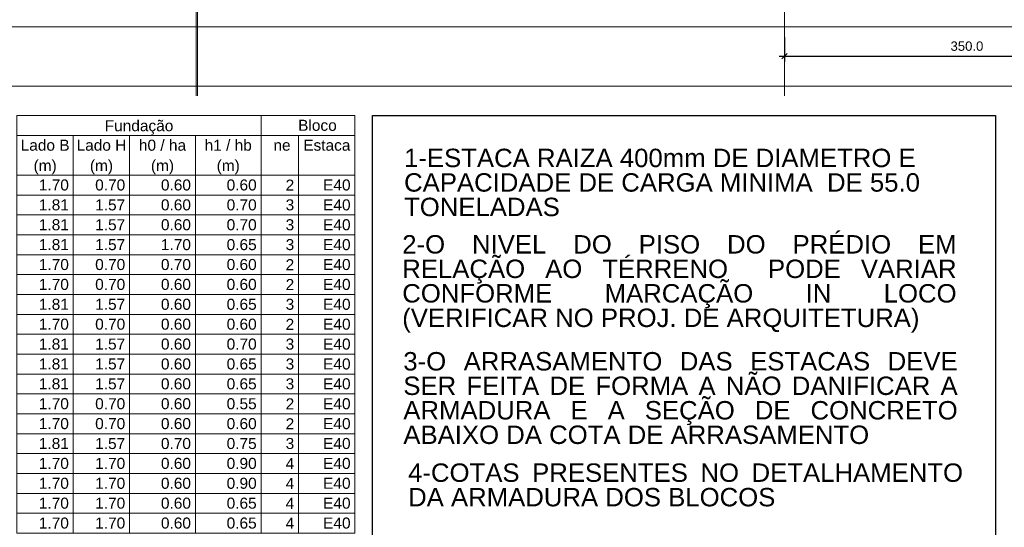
# Model space of a CAD drawing. Header units: millimetres. Extents: x 10 to 1250, y -62 to 528.
# Tile 44 of 256: x 86 to 105, y 15 to 24. Entities that reach past the tile are written whole.
import ezdxf

# ---------------------------------------------------------------- set-up
doc = ezdxf.new("R2010")
doc.units = ezdxf.units.MM
doc.header["$LTSCALE"] = 0.05
for name, color, linetype, lineweight in [('LC-Eixos', 160, 'Continuous', 5), ('LC-Tabelas', 7, 'Continuous', 5), ('LC-Textos', 3, 'Continuous', 20), ('LC-Textos das tabelas', 5, 'Continuous', 5)]:
    doc.layers.add(name, color=color, linetype=linetype, lineweight=lineweight)
doc.styles.add('Arial', font='arial.ttf')
doc.styles.get("Standard").update_dxf_attribs({"font": 'arial.ttf'})
doc.dimstyles.new('UM_50.000000', dxfattribs={"dimtxt": 0.18, "dimasz": 0.1, "dimexe": 0.1, "dimexo": 0.2, "dimgap": 0.1, "dimtad": 1, "dimdec": 1, "dimlfac": 50, "dimzin": 0, "dimdsep": 46, "dimtxsty": 'Standard', "dimblk": 'OBLIQUE', "dimcen": 0.09, "dimdle": 0.1, "dimadec": 1, "dimazin": 2, "dimtfac": 1, "dimtdec": 1, "dimtofl": 0, "dimtmove": 0, "dimatfit": 3, "dimldrblk": 'OBLIQUE', "dimfxl": 1, "dimtolj": 1, "dimarcsym": 1})

# ---------------------------------------------------------------- blocks, each defined once
blk = doc.blocks.new('_Oblique')
at = {"color": 0, "linetype": 'ByBlock', "lineweight": -2}
blk.add_line((-0.5, -0.5), (0.5, 0.5), dxfattribs=at)
blk = doc.blocks.new('*D202')
at = {"color": 0, "lineweight": -2, "ltscale": 0.05, "transparency": 16777216}
for p, q in [((100.916, 24.137), (100.916, 23.674)), ((107.915, 24.137), (107.915, 23.674)), ((100.816, 23.774), (108.015, 23.774))]:
    blk.add_line(p, q, dxfattribs=at)
at = {"layer": 'Defpoints', "color": 0, "ltscale": 0.05, "transparency": 16777216}
for p in [(100.916, 24.337), (107.915, 24.337), (107.915, 23.774)]:
    blk.add_point(p, dxfattribs=at)
at = {"color": 0, "lineweight": -2, "ltscale": 0.05, "transparency": 16777216, "xscale": 0.1, "yscale": 0.1, "zscale": 0.1, "rotation": 180}
blk.add_blockref('_Oblique', (100.916, 23.774), dxfattribs=at)
at = {"color": 0, "lineweight": -2, "ltscale": 0.05, "transparency": 16777216, "xscale": 0.1, "yscale": 0.1, "zscale": 0.1}
blk.add_blockref('_Oblique', (107.915, 23.774), dxfattribs=at)
at = {"color": 0, "ltscale": 0.05, "transparency": 16777216, "insert": (104.415, 23.965), "char_height": 0.18, "attachment_point": 5}
blk.add_mtext('\\A1;350.0', dxfattribs=at)

msp = doc.modelspace()

# ---------------------------------------------------------------- linework, layer by layer
msp.add_lwpolyline([(104.9597, 9.797), (93.0186, 9.797), (93.0186, 22.636), (104.9597, 22.636)], close=True)
at = {"layer": 'LC-Eixos'}
for p, q in [((89.6359, 57.649), (89.6359, 23.0158)), ((89.6609, 57.649), (89.6609, 23.0158)), ((100.9159, 57.649), (100.9159, 23.0158)), ((11.8229, 24.3365), (131.5774, 24.3365)), ((11.8229, 23.1994), (131.5774, 23.1994))]:
    msp.add_line(p, q, dxfattribs=at)
at = {"layer": 'LC-Tabelas'}
for points in [[(86.2017, 22.2548), (86.2017, 22.636), (90.8825, 22.636), (90.8825, 22.2548), (86.2017, 22.2548)], [(90.8825, 22.2548), (90.8825, 22.636), (92.6828, 22.636), (92.6828, 22.2548), (90.8825, 22.2548)], [(86.2017, 21.4923), (86.2017, 22.2548), (87.2819, 22.2548), (87.2819, 21.4923), (86.2017, 21.4923)], [(87.2819, 21.4923), (87.2819, 22.2548), (88.3621, 22.2548), (88.3621, 21.4923), (87.2819, 21.4923)], [(88.3621, 21.4923), (88.3621, 22.2548), (89.6223, 22.2548), (89.6223, 21.4923), (88.3621, 21.4923)], [(89.6223, 21.4923), (89.6223, 22.2548), (90.8825, 22.2548), (90.8825, 21.4923), (89.6223, 21.4923)], [(90.8825, 21.4923), (90.8825, 22.2548), (91.6026, 22.2548), (91.6026, 21.4923), (90.8825, 21.4923)], [(91.6026, 21.4923), (91.6026, 22.2548), (92.6828, 22.2548), (92.6828, 21.4923), (91.6026, 21.4923)], [(86.2017, 21.111), (86.2017, 21.4923), (87.2819, 21.4923), (87.2819, 21.111), (86.2017, 21.111)], [(87.2819, 21.111), (87.2819, 21.4923), (88.3621, 21.4923), (88.3621, 21.111), (87.2819, 21.111)], [(88.3621, 21.111), (88.3621, 21.4923), (89.6223, 21.4923), (89.6223, 21.111), (88.3621, 21.111)], [(89.6223, 21.111), (89.6223, 21.4923), (90.8825, 21.4923), (90.8825, 21.111), (89.6223, 21.111)], [(90.8825, 21.111), (90.8825, 21.4923), (91.6026, 21.4923), (91.6026, 21.111), (90.8825, 21.111)], [(91.6026, 21.111), (91.6026, 21.4923), (92.6828, 21.4923), (92.6828, 21.111), (91.6026, 21.111)], [(86.2017, 20.7298), (86.2017, 21.111), (87.2819, 21.111), (87.2819, 20.7298), (86.2017, 20.7298)], [(87.2819, 20.7298), (87.2819, 21.111), (88.3621, 21.111), (88.3621, 20.7298), (87.2819, 20.7298)], [(88.3621, 20.7298), (88.3621, 21.111), (89.6223, 21.111), (89.6223, 20.7298), (88.3621, 20.7298)], [(89.6223, 20.7298), (89.6223, 21.111), (90.8825, 21.111), (90.8825, 20.7298), (89.6223, 20.7298)], [(90.8825, 20.7298), (90.8825, 21.111), (91.6026, 21.111), (91.6026, 20.7298), (90.8825, 20.7298)], [(91.6026, 20.7298), (91.6026, 21.111), (92.6828, 21.111), (92.6828, 20.7298), (91.6026, 20.7298)], [(86.2017, 20.3486), (86.2017, 20.7298), (87.2819, 20.7298), (87.2819, 20.3486), (86.2017, 20.3486)], [(87.2819, 20.3486), (87.2819, 20.7298), (88.3621, 20.7298), (88.3621, 20.3486), (87.2819, 20.3486)], [(88.3621, 20.3486), (88.3621, 20.7298), (89.6223, 20.7298), (89.6223, 20.3486), (88.3621, 20.3486)], [(89.6223, 20.3486), (89.6223, 20.7298), (90.8825, 20.7298), (90.8825, 20.3486), (89.6223, 20.3486)], [(90.8825, 20.3486), (90.8825, 20.7298), (91.6026, 20.7298), (91.6026, 20.3486), (90.8825, 20.3486)], [(91.6026, 20.3486), (91.6026, 20.7298), (92.6828, 20.7298), (92.6828, 20.3486), (91.6026, 20.3486)], [(86.2017, 19.9673), (86.2017, 20.3486), (87.2819, 20.3486), (87.2819, 19.9673), (86.2017, 19.9673)], [(87.2819, 19.9673), (87.2819, 20.3486), (88.3621, 20.3486), (88.3621, 19.9673), (87.2819, 19.9673)], [(88.3621, 19.9673), (88.3621, 20.3486), (89.6223, 20.3486), (89.6223, 19.9673), (88.3621, 19.9673)], [(89.6223, 19.9673), (89.6223, 20.3486), (90.8825, 20.3486), (90.8825, 19.9673), (89.6223, 19.9673)], [(90.8825, 19.9673), (90.8825, 20.3486), (91.6026, 20.3486), (91.6026, 19.9673), (90.8825, 19.9673)], [(91.6026, 19.9673), (91.6026, 20.3486), (92.6828, 20.3486), (92.6828, 19.9673), (91.6026, 19.9673)], [(86.2017, 19.5861), (86.2017, 19.9673), (87.2819, 19.9673), (87.2819, 19.5861), (86.2017, 19.5861)], [(87.2819, 19.5861), (87.2819, 19.9673), (88.3621, 19.9673), (88.3621, 19.5861), (87.2819, 19.5861)], [(88.3621, 19.5861), (88.3621, 19.9673), (89.6223, 19.9673), (89.6223, 19.5861), (88.3621, 19.5861)], [(89.6223, 19.5861), (89.6223, 19.9673), (90.8825, 19.9673), (90.8825, 19.5861), (89.6223, 19.5861)], [(90.8825, 19.5861), (90.8825, 19.9673), (91.6026, 19.9673), (91.6026, 19.5861), (90.8825, 19.5861)], [(91.6026, 19.5861), (91.6026, 19.9673), (92.6828, 19.9673), (92.6828, 19.5861), (91.6026, 19.5861)], [(86.2017, 19.2048), (86.2017, 19.5861), (87.2819, 19.5861), (87.2819, 19.2048), (86.2017, 19.2048)], [(87.2819, 19.2048), (87.2819, 19.5861), (88.3621, 19.5861), (88.3621, 19.2048), (87.2819, 19.2048)], [(88.3621, 19.2048), (88.3621, 19.5861), (89.6223, 19.5861), (89.6223, 19.2048), (88.3621, 19.2048)], [(89.6223, 19.2048), (89.6223, 19.5861), (90.8825, 19.5861), (90.8825, 19.2048), (89.6223, 19.2048)], [(90.8825, 19.2048), (90.8825, 19.5861), (91.6026, 19.5861), (91.6026, 19.2048), (90.8825, 19.2048)], [(91.6026, 19.2048), (91.6026, 19.5861), (92.6828, 19.5861), (92.6828, 19.2048), (91.6026, 19.2048)], [(86.2017, 18.8236), (86.2017, 19.2048), (87.2819, 19.2048), (87.2819, 18.8236), (86.2017, 18.8236)], [(87.2819, 18.8236), (87.2819, 19.2048), (88.3621, 19.2048), (88.3621, 18.8236), (87.2819, 18.8236)], [(88.3621, 18.8236), (88.3621, 19.2048), (89.6223, 19.2048), (89.6223, 18.8236), (88.3621, 18.8236)], [(89.6223, 18.8236), (89.6223, 19.2048), (90.8825, 19.2048), (90.8825, 18.8236), (89.6223, 18.8236)], [(90.8825, 18.8236), (90.8825, 19.2048), (91.6026, 19.2048), (91.6026, 18.8236), (90.8825, 18.8236)], [(91.6026, 18.8236), (91.6026, 19.2048), (92.6828, 19.2048), (92.6828, 18.8236), (91.6026, 18.8236)], [(86.2017, 18.4424), (86.2017, 18.8236), (87.2819, 18.8236), (87.2819, 18.4424), (86.2017, 18.4424)], [(87.2819, 18.4424), (87.2819, 18.8236), (88.3621, 18.8236), (88.3621, 18.4424), (87.2819, 18.4424)], [(88.3621, 18.4424), (88.3621, 18.8236), (89.6223, 18.8236), (89.6223, 18.4424), (88.3621, 18.4424)], [(89.6223, 18.4424), (89.6223, 18.8236), (90.8825, 18.8236), (90.8825, 18.4424), (89.6223, 18.4424)], [(90.8825, 18.4424), (90.8825, 18.8236), (91.6026, 18.8236), (91.6026, 18.4424), (90.8825, 18.4424)], [(91.6026, 18.4424), (91.6026, 18.8236), (92.6828, 18.8236), (92.6828, 18.4424), (91.6026, 18.4424)], [(86.2017, 18.0611), (86.2017, 18.4424), (87.2819, 18.4424), (87.2819, 18.0611), (86.2017, 18.0611)], [(87.2819, 18.0611), (87.2819, 18.4424), (88.3621, 18.4424), (88.3621, 18.0611), (87.2819, 18.0611)], [(88.3621, 18.0611), (88.3621, 18.4424), (89.6223, 18.4424), (89.6223, 18.0611), (88.3621, 18.0611)], [(89.6223, 18.0611), (89.6223, 18.4424), (90.8825, 18.4424), (90.8825, 18.0611), (89.6223, 18.0611)], [(90.8825, 18.0611), (90.8825, 18.4424), (91.6026, 18.4424), (91.6026, 18.0611), (90.8825, 18.0611)], [(91.6026, 18.0611), (91.6026, 18.4424), (92.6828, 18.4424), (92.6828, 18.0611), (91.6026, 18.0611)], [(86.2017, 17.6799), (86.2017, 18.0611), (87.2819, 18.0611), (87.2819, 17.6799), (86.2017, 17.6799)], [(87.2819, 17.6799), (87.2819, 18.0611), (88.3621, 18.0611), (88.3621, 17.6799), (87.2819, 17.6799)], [(88.3621, 17.6799), (88.3621, 18.0611), (89.6223, 18.0611), (89.6223, 17.6799), (88.3621, 17.6799)], [(89.6223, 17.6799), (89.6223, 18.0611), (90.8825, 18.0611), (90.8825, 17.6799), (89.6223, 17.6799)], [(90.8825, 17.6799), (90.8825, 18.0611), (91.6026, 18.0611), (91.6026, 17.6799), (90.8825, 17.6799)], [(91.6026, 17.6799), (91.6026, 18.0611), (92.6828, 18.0611), (92.6828, 17.6799), (91.6026, 17.6799)], [(86.2017, 17.2986), (86.2017, 17.6799), (87.2819, 17.6799), (87.2819, 17.2986), (86.2017, 17.2986)], [(87.2819, 17.2986), (87.2819, 17.6799), (88.3621, 17.6799), (88.3621, 17.2986), (87.2819, 17.2986)], [(88.3621, 17.2986), (88.3621, 17.6799), (89.6223, 17.6799), (89.6223, 17.2986), (88.3621, 17.2986)], [(89.6223, 17.2986), (89.6223, 17.6799), (90.8825, 17.6799), (90.8825, 17.2986), (89.6223, 17.2986)], [(90.8825, 17.2986), (90.8825, 17.6799), (91.6026, 17.6799), (91.6026, 17.2986), (90.8825, 17.2986)], [(91.6026, 17.2986), (91.6026, 17.6799), (92.6828, 17.6799), (92.6828, 17.2986), (91.6026, 17.2986)], [(86.2017, 16.9174), (86.2017, 17.2986), (87.2819, 17.2986), (87.2819, 16.9174), (86.2017, 16.9174)], [(87.2819, 16.9174), (87.2819, 17.2986), (88.3621, 17.2986), (88.3621, 16.9174), (87.2819, 16.9174)], [(88.3621, 16.9174), (88.3621, 17.2986), (89.6223, 17.2986), (89.6223, 16.9174), (88.3621, 16.9174)], [(89.6223, 16.9174), (89.6223, 17.2986), (90.8825, 17.2986), (90.8825, 16.9174), (89.6223, 16.9174)], [(90.8825, 16.9174), (90.8825, 17.2986), (91.6026, 17.2986), (91.6026, 16.9174), (90.8825, 16.9174)], [(91.6026, 16.9174), (91.6026, 17.2986), (92.6828, 17.2986), (92.6828, 16.9174), (91.6026, 16.9174)], [(86.2017, 16.5362), (86.2017, 16.9174), (87.2819, 16.9174), (87.2819, 16.5362), (86.2017, 16.5362)], [(87.2819, 16.5362), (87.2819, 16.9174), (88.3621, 16.9174), (88.3621, 16.5362), (87.2819, 16.5362)], [(88.3621, 16.5362), (88.3621, 16.9174), (89.6223, 16.9174), (89.6223, 16.5362), (88.3621, 16.5362)], [(89.6223, 16.5362), (89.6223, 16.9174), (90.8825, 16.9174), (90.8825, 16.5362), (89.6223, 16.5362)], [(90.8825, 16.5362), (90.8825, 16.9174), (91.6026, 16.9174), (91.6026, 16.5362), (90.8825, 16.5362)], [(91.6026, 16.5362), (91.6026, 16.9174), (92.6828, 16.9174), (92.6828, 16.5362), (91.6026, 16.5362)], [(86.2017, 16.1549), (86.2017, 16.5362), (87.2819, 16.5362), (87.2819, 16.1549), (86.2017, 16.1549)], [(87.2819, 16.1549), (87.2819, 16.5362), (88.3621, 16.5362), (88.3621, 16.1549), (87.2819, 16.1549)], [(88.3621, 16.1549), (88.3621, 16.5362), (89.6223, 16.5362), (89.6223, 16.1549), (88.3621, 16.1549)], [(89.6223, 16.1549), (89.6223, 16.5362), (90.8825, 16.5362), (90.8825, 16.1549), (89.6223, 16.1549)], [(90.8825, 16.1549), (90.8825, 16.5362), (91.6026, 16.5362), (91.6026, 16.1549), (90.8825, 16.1549)], [(91.6026, 16.1549), (91.6026, 16.5362), (92.6828, 16.5362), (92.6828, 16.1549), (91.6026, 16.1549)], [(86.2017, 15.7737), (86.2017, 16.1549), (87.2819, 16.1549), (87.2819, 15.7737), (86.2017, 15.7737)], [(87.2819, 15.7737), (87.2819, 16.1549), (88.3621, 16.1549), (88.3621, 15.7737), (87.2819, 15.7737)], [(88.3621, 15.7737), (88.3621, 16.1549), (89.6223, 16.1549), (89.6223, 15.7737), (88.3621, 15.7737)], [(89.6223, 15.7737), (89.6223, 16.1549), (90.8825, 16.1549), (90.8825, 15.7737), (89.6223, 15.7737)], [(90.8825, 15.7737), (90.8825, 16.1549), (91.6026, 16.1549), (91.6026, 15.7737), (90.8825, 15.7737)], [(91.6026, 15.7737), (91.6026, 16.1549), (92.6828, 16.1549), (92.6828, 15.7737), (91.6026, 15.7737)], [(86.2017, 15.3924), (86.2017, 15.7737), (87.2819, 15.7737), (87.2819, 15.3924), (86.2017, 15.3924)], [(87.2819, 15.3924), (87.2819, 15.7737), (88.3621, 15.7737), (88.3621, 15.3924), (87.2819, 15.3924)], [(88.3621, 15.3924), (88.3621, 15.7737), (89.6223, 15.7737), (89.6223, 15.3924), (88.3621, 15.3924)], [(89.6223, 15.3924), (89.6223, 15.7737), (90.8825, 15.7737), (90.8825, 15.3924), (89.6223, 15.3924)], [(90.8825, 15.3924), (90.8825, 15.7737), (91.6026, 15.7737), (91.6026, 15.3924), (90.8825, 15.3924)], [(91.6026, 15.3924), (91.6026, 15.7737), (92.6828, 15.7737), (92.6828, 15.3924), (91.6026, 15.3924)], [(86.2017, 15.0112), (86.2017, 15.3924), (87.2819, 15.3924), (87.2819, 15.0112), (86.2017, 15.0112)], [(87.2819, 15.0112), (87.2819, 15.3924), (88.3621, 15.3924), (88.3621, 15.0112), (87.2819, 15.0112)], [(88.3621, 15.0112), (88.3621, 15.3924), (89.6223, 15.3924), (89.6223, 15.0112), (88.3621, 15.0112)], [(89.6223, 15.0112), (89.6223, 15.3924), (90.8825, 15.3924), (90.8825, 15.0112), (89.6223, 15.0112)], [(90.8825, 15.0112), (90.8825, 15.3924), (91.6026, 15.3924), (91.6026, 15.0112), (90.8825, 15.0112)], [(91.6026, 15.0112), (91.6026, 15.3924), (92.6828, 15.3924), (92.6828, 15.0112), (91.6026, 15.0112)], [(86.2017, 14.63), (86.2017, 15.0112), (87.2819, 15.0112), (87.2819, 14.63), (86.2017, 14.63)], [(87.2819, 14.63), (87.2819, 15.0112), (88.3621, 15.0112), (88.3621, 14.63), (87.2819, 14.63)], [(88.3621, 14.63), (88.3621, 15.0112), (89.6223, 15.0112), (89.6223, 14.63), (88.3621, 14.63)], [(89.6223, 14.63), (89.6223, 15.0112), (90.8825, 15.0112), (90.8825, 14.63), (89.6223, 14.63)], [(90.8825, 14.63), (90.8825, 15.0112), (91.6026, 15.0112), (91.6026, 14.63), (90.8825, 14.63)], [(91.6026, 14.63), (91.6026, 15.0112), (92.6828, 15.0112), (92.6828, 14.63), (91.6026, 14.63)]]:
    msp.add_lwpolyline(points, close=True, dxfattribs=at)

# ---------------------------------------------------------------- texts
at = {"layer": 'LC-Textos', "char_height": 0.353, "attachment_point": 9, "line_spacing_factor": 0.798, "style": 'Arial'}
for s, insert, width in [('\\pxql;1-ESTACA RAIZA 400mm DE DIAMETRO E CAPACIDADE DE CARGA MINIMA  DE 55.0 TONELADAS ', (104.1868, 20.7021), 10.563228), ('\\pxqd;2-O NIVEL DO PISO DO PRÉDIO EM RELAÇÃO AO TÉRRENO  PODE VARIAR CONFORME MARCAÇÃO IN LOCO (VERIFICAR NO PROJ. DE ARQUITETURA)', (104.1852, 18.4753), 10.596562), ('\\pxqd;3-O ARRASAMENTO DAS ESTACAS DEVE SER FEITA DE FORMA A NÃO DANIFICAR A ARMADURA E A SEÇÃO DE CONCRETO ABAIXO DA COTA DE ARRASAMENTO', (104.206, 16.3345), 10.596562), ('\\pxqd;4-COTAS PRESENTES NO DETALHAMENTO DA ARMADURA DOS BLOCOS', (104.3089, 15.1387), 10.60795)]:
    msp.add_mtext(s, dxfattribs=dict(at, insert=insert, width=width))
at = {"layer": 'LC-Textos das tabelas', "linetype": 'Continuous', "char_height": 0.2118, "line_spacing_factor": 0.798, "style": 'Arial'}
for s, insert, width, attachment_point in [('Fundação', (88.5421, 22.2696), 2.638751, 8), ('Bloco', (91.9627, 22.3395), 1.484062, 8), ('Lado B', (86.7418, 21.9582), 1.880353, 8), ('Lado H', (87.822, 21.9582), 1.913088, 8), ('h0 / ha', (88.9922, 21.9582), 1.814305, 8), ('h1 / hb', (90.2524, 21.9582), 1.814305, 8), (' ne ', (91.2426, 21.9582), 0.989568, 8), ('Estaca', (92.1427, 21.9582), 1.813725, 8), ('(m)', (86.7421, 21.5076), 0.889337, 8), ('(m)', (87.8221, 21.5076), 0.889337, 8), ('(m)', (88.9921, 21.5076), 0.889337, 8), ('(m)', (90.2521, 21.5076), 0.889337, 8), (' 1.70 ', (87.1972, 21.1958), 1.484352, 9), (' 0.70 ', (88.2774, 21.1958), 1.484352, 9), (' 0.60 ', (89.5376, 21.1958), 1.484352, 9), (' 0.60 ', (90.7978, 21.1958), 1.484352, 9), (' 2 ', (91.5179, 21.1958), 0.659615, 9), (' E40 ', (92.5981, 21.1958), 1.385279, 9), (' 1.81 ', (87.1972, 20.8145), 1.484352, 9), (' 1.57 ', (88.2774, 20.8145), 1.484352, 9), (' 0.60 ', (89.5376, 20.8145), 1.484352, 9), (' 0.70 ', (90.7978, 20.8145), 1.484352, 9), (' 3 ', (91.5179, 20.8145), 0.659615, 9), (' E40 ', (92.5981, 20.8145), 1.385279, 9), (' 1.81 ', (87.1972, 20.4333), 1.484352, 9), (' 1.57 ', (88.2774, 20.4333), 1.484352, 9), (' 0.60 ', (89.5376, 20.4333), 1.484352, 9), (' 0.70 ', (90.7978, 20.4333), 1.484352, 9), (' 3 ', (91.5179, 20.4333), 0.659615, 9), (' E40 ', (92.5981, 20.4333), 1.385279, 9), (' 1.81 ', (87.1972, 20.052), 1.484352, 9), (' 1.57 ', (88.2774, 20.052), 1.484352, 9), (' 1.70 ', (89.5376, 20.052), 1.484352, 9), (' 0.65 ', (90.7978, 20.052), 1.484352, 9), (' 3 ', (91.5179, 20.052), 0.659615, 9), (' E40 ', (92.5981, 20.052), 1.385279, 9), (' 1.70 ', (87.1972, 19.6708), 1.484352, 9), (' 0.70 ', (88.2774, 19.6708), 1.484352, 9), (' 0.70 ', (89.5376, 19.6708), 1.484352, 9), (' 0.60 ', (90.7978, 19.6708), 1.484352, 9), (' 2 ', (91.5179, 19.6708), 0.659615, 9), (' E40 ', (92.5981, 19.6708), 1.385279, 9), (' 1.70 ', (87.1972, 19.2896), 1.484352, 9), (' 0.70 ', (88.2774, 19.2896), 1.484352, 9), (' 0.60 ', (89.5376, 19.2896), 1.484352, 9), (' 0.60 ', (90.7978, 19.2896), 1.484352, 9), (' 2 ', (91.5179, 19.2896), 0.659615, 9), (' E40 ', (92.5981, 19.2896), 1.385279, 9), (' 1.81 ', (87.1972, 18.9083), 1.484352, 9), (' 1.57 ', (88.2774, 18.9083), 1.484352, 9), (' 0.60 ', (89.5376, 18.9083), 1.484352, 9), (' 0.65 ', (90.7978, 18.9083), 1.484352, 9), (' 3 ', (91.5179, 18.9083), 0.659615, 9), (' E40 ', (92.5981, 18.9083), 1.385279, 9), (' 1.70 ', (87.1972, 18.5271), 1.484352, 9), (' 0.70 ', (88.2774, 18.5271), 1.484352, 9), (' 0.60 ', (89.5376, 18.5271), 1.484352, 9), (' 0.60 ', (90.7978, 18.5271), 1.484352, 9), (' 2 ', (91.5179, 18.5271), 0.659615, 9), (' E40 ', (92.5981, 18.5271), 1.385279, 9), (' 1.81 ', (87.1972, 18.1458), 1.484352, 9), (' 1.57 ', (88.2774, 18.1458), 1.484352, 9), (' 0.60 ', (89.5376, 18.1458), 1.484352, 9), (' 0.70 ', (90.7978, 18.1458), 1.484352, 9), (' 3 ', (91.5179, 18.1458), 0.659615, 9), (' E40 ', (92.5981, 18.1458), 1.385279, 9), (' 1.81 ', (87.1972, 17.7646), 1.484352, 9), (' 1.57 ', (88.2774, 17.7646), 1.484352, 9), (' 0.60 ', (89.5376, 17.7646), 1.484352, 9), (' 0.65 ', (90.7978, 17.7646), 1.484352, 9), (' 3 ', (91.5179, 17.7646), 0.659615, 9), (' E40 ', (92.5981, 17.7646), 1.385279, 9), (' 1.81 ', (87.1972, 17.3834), 1.484352, 9), (' 1.57 ', (88.2774, 17.3834), 1.484352, 9), (' 0.60 ', (89.5376, 17.3834), 1.484352, 9), (' 0.65 ', (90.7978, 17.3834), 1.484352, 9), (' 3 ', (91.5179, 17.3834), 0.659615, 9), (' E40 ', (92.5981, 17.3834), 1.385279, 9), (' 1.70 ', (87.1972, 17.0021), 1.484352, 9), (' 0.70 ', (88.2774, 17.0021), 1.484352, 9), (' 0.60 ', (89.5376, 17.0021), 1.484352, 9), (' 0.55 ', (90.7978, 17.0021), 1.484352, 9), (' 2 ', (91.5179, 17.0021), 0.659615, 9), (' E40 ', (92.5981, 17.0021), 1.385279, 9), (' 1.70 ', (87.1972, 16.6209), 1.484352, 9), (' 0.70 ', (88.2774, 16.6209), 1.484352, 9), (' 0.60 ', (89.5376, 16.6209), 1.484352, 9), (' 0.60 ', (90.7978, 16.6209), 1.484352, 9), (' 2 ', (91.5179, 16.6209), 0.659615, 9), (' E40 ', (92.5981, 16.6209), 1.385279, 9), (' 1.81 ', (87.1972, 16.2396), 1.484352, 9), (' 1.57 ', (88.2774, 16.2396), 1.484352, 9), (' 0.70 ', (89.5376, 16.2396), 1.484352, 9), (' 0.75 ', (90.7978, 16.2396), 1.484352, 9), (' 3 ', (91.5179, 16.2396), 0.659615, 9), (' E40 ', (92.5981, 16.2396), 1.385279, 9), (' 1.70 ', (87.1972, 15.8584), 1.484352, 9), (' 1.70 ', (88.2774, 15.8584), 1.484352, 9), (' 0.60 ', (89.5376, 15.8584), 1.484352, 9), (' 0.90 ', (90.7978, 15.8584), 1.484352, 9), (' 4 ', (91.5179, 15.8584), 0.659615, 9), (' E40 ', (92.5981, 15.8584), 1.385279, 9), (' 1.70 ', (87.1972, 15.4772), 1.484352, 9), (' 1.70 ', (88.2774, 15.4772), 1.484352, 9), (' 0.60 ', (89.5376, 15.4772), 1.484352, 9), (' 0.90 ', (90.7978, 15.4772), 1.484352, 9), (' 4 ', (91.5179, 15.4772), 0.659615, 9), (' E40 ', (92.5981, 15.4772), 1.385279, 9), (' 1.70 ', (87.1972, 15.0959), 1.484352, 9), (' 1.70 ', (88.2774, 15.0959), 1.484352, 9), (' 0.60 ', (89.5376, 15.0959), 1.484352, 9), (' 0.65 ', (90.7978, 15.0959), 1.484352, 9), (' 4 ', (91.5179, 15.0959), 0.659615, 9), (' E40 ', (92.5981, 15.0959), 1.385279, 9), (' 1.70 ', (87.1972, 14.7147), 1.484352, 9), (' 1.70 ', (88.2774, 14.7147), 1.484352, 9), (' 0.60 ', (89.5376, 14.7147), 1.484352, 9), (' 0.65 ', (90.7978, 14.7147), 1.484352, 9), (' 4 ', (91.5179, 14.7147), 0.659615, 9), (' E40 ', (92.5981, 14.7147), 1.385279, 9)]:
    msp.add_mtext(s, dxfattribs=dict(at, insert=insert, width=width, attachment_point=attachment_point))

# ---------------------------------------------------------------- dimensions: what is measured, and where the dimension line sits
at = {"ltscale": 0.05}
dim = msp.add_linear_dim(base=(107.915, 23.7735), p1=(100.9159, 24.3365), p2=(107.915, 24.3365), dimstyle='UM_50.000000', dxfattribs=at)
dim.commit()
dim.dimension.update_dxf_attribs({"geometry": '*D202', "text_midpoint": (104.4154, 23.9655)})

doc.saveas('drawing.dxf')
